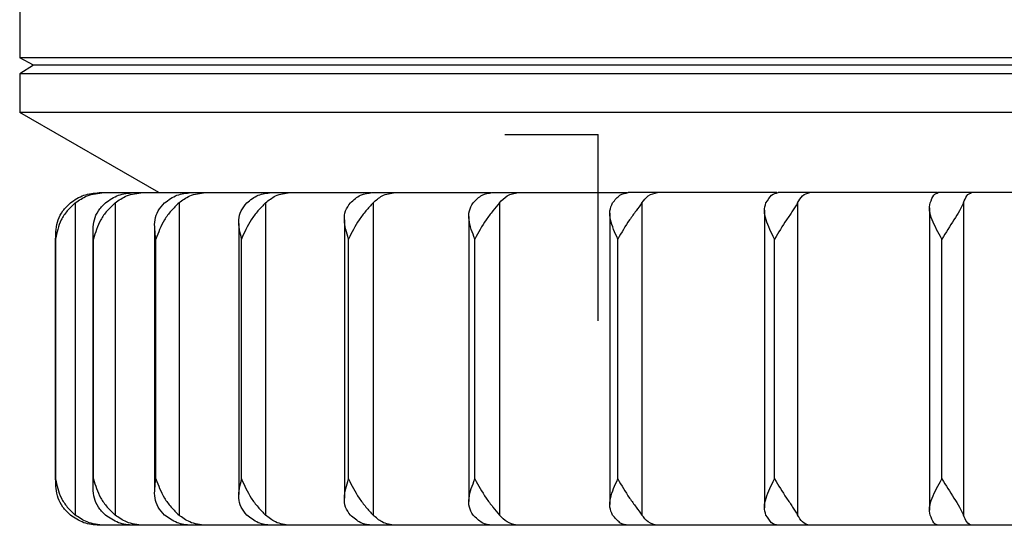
# Model space of a CAD drawing. Header units: millimetres. Extents: x -466 to -209, y 82 to 285.
# Tile 2 of 8: x -319 to -276, y 82 to 104. Entities that reach past the tile are written whole.
import ezdxf

# ---------------------------------------------------------------- set-up
doc = ezdxf.new("R2010")
doc.units = ezdxf.units.MM
doc.header["$PDSIZE"] = -1

msp = doc.modelspace()

# ---------------------------------------------------------------- linework, layer by layer
at = {"color": 7, "linetype": 'Continuous', "lineweight": 25}
for p, q in [((-318.673, 140.669), (-318.673, 102.49)), ((-208.673, 102.49), (-318.673, 102.49)), ((-318.073, 102.169), (-318.673, 102.49)), ((-318.073, 102.169), (-318.673, 101.796)), ((-209.273, 102.169), (-318.073, 102.169)), ((-208.673, 101.796), (-318.673, 101.796)), ((-318.673, 101.796), (-318.673, 100.133)), ((-208.673, 100.133), (-318.673, 100.133)), ((-312.673, 96.669), (-318.673, 100.133)), ((-315.245, 96.669), (-307.929, 96.669)), ((-307.92, 96.669), (-303.492, 96.669)), ((-303.459, 96.669), (-298.314, 96.669)), ((-298.289, 96.669), (-292.46, 96.669)), ((-286.001, 96.669), (-292.415, 96.669)), ((-279.077, 96.669), (-285.955, 96.669)), ((-271.835, 96.669), (-279.042, 96.669)), ((-316.275, 96.226), (-316.275, 82.762)), ((-314.555, 96.226), (-314.555, 82.762)), ((-311.8, 96.226), (-311.8, 82.762)), ((-308.065, 96.226), (-308.065, 82.762)), ((-303.426, 96.226), (-303.426, 82.762)), ((-297.978, 96.226), (-297.978, 82.762)), ((-291.832, 96.226), (-291.832, 82.762)), ((-285.112, 96.226), (-285.112, 82.762)), ((-279.426, 96.014), (-279.426, 82.974)), ((-277.956, 96.226), (-277.956, 82.762)), ((-299.295, 95.639), (-299.295, 83.35)), ((-293.212, 95.779), (-293.212, 83.21)), ((-286.544, 95.909), (-286.544, 83.08)), ((-312.861, 95.17), (-312.861, 83.818)), ((-309.22, 95.338), (-309.22, 83.65)), ((-304.667, 95.5), (-304.667, 83.489)), ((-317.131, 94.832), (-317.131, 84.156)), ((-315.516, 95.001), (-315.516, 83.988)), ((-317.124, 84.319), (-317.124, 94.669)), ((-315.486, 84.319), (-315.486, 94.669)), ((-312.793, 84.319), (-312.793, 94.669)), ((-309.101, 84.319), (-309.101, 94.669)), ((-304.484, 84.319), (-304.484, 94.669)), ((-299.036, 84.319), (-299.036, 94.669)), ((-292.868, 84.319), (-292.868, 94.669)), ((-286.106, 84.319), (-286.106, 94.669)), ((-278.887, 84.319), (-278.887, 94.669)), ((-273.376, 82.319), (-315.245, 82.319))]:
    msp.add_line(p, q, dxfattribs=at)
at = {"color": 7, "linetype": 'Continuous'}
for q in [(-297.738, 99.169), (-293.725, 91.143)]:
    msp.add_line((-293.725, 99.169), q, dxfattribs=at)
at = {"color": 7, "linetype": 'Continuous', "lineweight": 25}
for points, knots in [([(-316.488, 96.226), (-316.3, 96.354), (-315.923, 96.609), (-315.471, 96.649), (-315.245, 96.669)], [0, 0, 0, 0, 0.5, 1, 1, 1, 1]), ([(-316.275, 96.226), (-316.111, 96.34), (-315.738, 96.598), (-315.286, 96.644), (-315.032, 96.669)], [0, 0, 0, 0, 0.43833, 1, 1, 1, 1]), ([(-314.978, 96.226), (-314.795, 96.354), (-314.43, 96.609), (-313.992, 96.649), (-313.773, 96.669)], [0, 0, 0, 0, 0.5, 1, 1, 1, 1]), ([(-314.555, 96.226), (-314.397, 96.34), (-314.035, 96.598), (-313.597, 96.644), (-313.35, 96.669)], [0, 0, 0, 0, 0.43833, 1, 1, 1, 1]), ([(-312.423, 96.226), (-312.25, 96.354), (-311.904, 96.609), (-311.488, 96.649), (-311.281, 96.669)], [0, 0, 0, 0, 0.5, 1, 1, 1, 1]), ([(-311.8, 96.226), (-311.65, 96.34), (-311.307, 96.598), (-310.891, 96.644), (-310.658, 96.669)], [0, 0, 0, 0, 0.4383299, 1, 1, 1, 1]), ([(-308.876, 96.226), (-308.716, 96.354), (-308.395, 96.609), (-308.011, 96.649), (-307.819, 96.669)], [0, 0, 0, 0, 0.5, 1, 1, 1, 1]), ([(-308.065, 96.226), (-307.926, 96.34), (-307.609, 96.598), (-307.224, 96.644), (-307.008, 96.669)], [0, 0, 0, 0, 0.43833, 1, 1, 1, 1]), ([(-304.408, 96.226), (-304.264, 96.354), (-303.977, 96.609), (-303.632, 96.649), (-303.459, 96.669)], [0, 0, 0, 0, 0.5000001, 1, 1, 1, 1]), ([(-303.426, 96.226), (-303.301, 96.34), (-303.016, 96.598), (-302.671, 96.644), (-302.477, 96.669)], [0, 0, 0, 0, 0.43833, 1, 1, 1, 1]), ([(-299.111, 96.226), (-298.987, 96.354), (-298.738, 96.609), (-298.439, 96.649), (-298.289, 96.669)], [0, 0, 0, 0, 0.5, 1, 1, 1, 1]), ([(-297.978, 96.226), (-297.87, 96.34), (-297.623, 96.598), (-297.324, 96.644), (-297.156, 96.669)], [0, 0, 0, 0, 0.43833, 1, 1, 1, 1]), ([(-293.093, 96.226), (-292.991, 96.354), (-292.785, 96.609), (-292.538, 96.649), (-292.415, 96.669)], [0, 0, 0, 0, 0.5, 1, 1, 1, 1]), ([(-291.832, 96.226), (-291.742, 96.34), (-291.539, 96.598), (-291.292, 96.644), (-291.153, 96.669)], [0, 0, 0, 0, 0.43833, 1, 1, 1, 1]), ([(-286.476, 96.226), (-286.397, 96.354), (-286.239, 96.609), (-286.05, 96.649), (-285.955, 96.669)], [0, 0, 0, 0, 0.5, 1, 1, 1, 1]), ([(-285.112, 96.226), (-285.043, 96.34), (-284.887, 96.598), (-284.697, 96.644), (-284.59, 96.669)], [0, 0, 0, 0, 0.43833, 1, 1, 1, 1]), ([(-279.395, 96.226), (-279.342, 96.354), (-279.234, 96.609), (-279.106, 96.649), (-279.042, 96.669)], [0, 0, 0, 0, 0.5, 1, 1, 1, 1]), ([(-277.956, 96.226), (-277.909, 96.34), (-277.803, 96.598), (-277.675, 96.644), (-277.602, 96.669)], [0, 0, 0, 0, 0.43833, 1, 1, 1, 1]), ([(-316.275, 96.226), (-316.395, 96.115), (-316.637, 95.891), (-316.982, 95.364), (-317.067, 94.947), (-317.124, 94.669)], [0, 0, 0, 0, 0.250861, 0.501307, 1, 1, 1, 1]), ([(-317.124, 94.669), (-317.116, 94.947), (-317.103, 95.364), (-316.834, 95.891), (-316.603, 96.115), (-316.488, 96.226)], [0, 0, 0, 0, 0.498883, 0.749389, 1, 1, 1, 1]), ([(-315.486, 94.669), (-315.503, 94.947), (-315.528, 95.364), (-315.305, 95.891), (-315.087, 96.115), (-314.978, 96.226)], [0, 0, 0, 0, 0.498883, 0.749389, 1, 1, 1, 1]), ([(-314.555, 96.226), (-314.675, 96.115), (-314.914, 95.891), (-315.287, 95.364), (-315.407, 94.947), (-315.486, 94.669)], [0, 0, 0, 0, 0.250861, 0.501307, 1, 1, 1, 1]), ([(-312.793, 94.669), (-312.835, 94.947), (-312.896, 95.364), (-312.725, 95.891), (-312.524, 96.115), (-312.423, 96.226)], [0, 0, 0, 0, 0.4988829, 0.7493889, 1, 1, 1, 1]), ([(-311.8, 96.226), (-311.916, 96.115), (-312.148, 95.891), (-312.542, 95.364), (-312.693, 94.947), (-312.793, 94.669)], [0, 0, 0, 0, 0.250861, 0.501307, 1, 1, 1, 1]), ([(-309.101, 94.669), (-309.166, 94.947), (-309.263, 95.364), (-309.146, 95.891), (-308.966, 96.115), (-308.876, 96.226)], [0, 0, 0, 0, 0.4988829, 0.7493889, 1, 1, 1, 1]), ([(-308.065, 96.226), (-308.175, 96.115), (-308.396, 95.891), (-308.802, 95.364), (-308.981, 94.947), (-309.101, 94.669)], [0, 0, 0, 0, 0.2508611, 0.5013073, 1, 1, 1, 1]), ([(-304.484, 94.669), (-304.571, 94.947), (-304.701, 95.364), (-304.642, 95.891), (-304.486, 96.115), (-304.408, 96.226)], [0, 0, 0, 0, 0.498883, 0.749389, 1, 1, 1, 1]), ([(-303.426, 96.226), (-303.528, 96.115), (-303.733, 95.891), (-304.143, 95.364), (-304.347, 94.947), (-304.484, 94.669)], [0, 0, 0, 0, 0.250861, 0.501307, 1, 1, 1, 1]), ([(-299.036, 94.669), (-299.143, 94.947), (-299.305, 95.364), (-299.304, 95.891), (-299.176, 96.115), (-299.111, 96.226)], [0, 0, 0, 0, 0.498883, 0.749389, 1, 1, 1, 1]), ([(-297.978, 96.226), (-298.07, 96.115), (-298.254, 95.891), (-298.66, 95.364), (-298.886, 94.947), (-299.036, 94.669)], [0, 0, 0, 0, 0.250861, 0.501307, 1, 1, 1, 1]), ([(-292.868, 94.669), (-292.994, 94.947), (-293.183, 95.364), (-293.24, 95.891), (-293.142, 96.115), (-293.093, 96.226)], [0, 0, 0, 0, 0.498883, 0.749389, 1, 1, 1, 1]), ([(-291.832, 96.226), (-291.912, 96.115), (-292.072, 95.891), (-292.465, 95.364), (-292.707, 94.947), (-292.868, 94.669)], [0, 0, 0, 0, 0.250861, 0.501307, 1, 1, 1, 1]), ([(-286.106, 94.669), (-286.247, 94.947), (-286.46, 95.364), (-286.574, 95.891), (-286.509, 96.115), (-286.476, 96.226)], [0, 0, 0, 0, 0.4988829, 0.7493889, 1, 1, 1, 1]), ([(-285.112, 96.226), (-285.178, 96.115), (-285.311, 95.891), (-285.684, 95.364), (-285.937, 94.947), (-286.106, 94.669)], [0, 0, 0, 0, 0.2508613, 0.5013074, 1, 1, 1, 1]), ([(-278.887, 94.669), (-279.041, 94.947), (-279.273, 95.364), (-279.443, 95.891), (-279.411, 96.115), (-279.395, 96.226)], [0, 0, 0, 0, 0.4988829, 0.7493889, 1, 1, 1, 1]), ([(-277.956, 96.226), (-278.007, 96.115), (-278.11, 95.891), (-278.455, 95.364), (-278.714, 94.947), (-278.887, 94.669)], [0, 0, 0, 0, 0.250861, 0.501307, 1, 1, 1, 1]), ([(-316.488, 82.762), (-316.604, 82.874), (-316.834, 83.098), (-317.103, 83.625), (-317.116, 84.042), (-317.124, 84.319)], [0, 0, 0, 0, 0.2508614, 0.5013074, 1, 1, 1, 1]), ([(-317.124, 84.319), (-317.067, 84.042), (-316.982, 83.624), (-316.636, 83.097), (-316.395, 82.874), (-316.275, 82.762)], [0, 0, 0, 0, 0.498883, 0.749389, 1, 1, 1, 1]), ([(-314.978, 82.762), (-315.087, 82.874), (-315.305, 83.098), (-315.528, 83.625), (-315.503, 84.042), (-315.486, 84.319)], [0, 0, 0, 0, 0.250861, 0.501307, 1, 1, 1, 1]), ([(-315.486, 84.319), (-315.406, 84.042), (-315.287, 83.624), (-314.914, 83.097), (-314.675, 82.874), (-314.555, 82.762)], [0, 0, 0, 0, 0.498883, 0.749389, 1, 1, 1, 1]), ([(-312.423, 82.762), (-312.524, 82.874), (-312.725, 83.098), (-312.896, 83.625), (-312.835, 84.042), (-312.793, 84.319)], [0, 0, 0, 0, 0.250861, 0.501307, 1, 1, 1, 1]), ([(-312.793, 84.319), (-312.693, 84.042), (-312.542, 83.624), (-312.148, 83.097), (-311.916, 82.874), (-311.8, 82.762)], [0, 0, 0, 0, 0.498883, 0.749389, 1, 1, 1, 1]), ([(-308.876, 82.762), (-308.966, 82.874), (-309.146, 83.098), (-309.263, 83.625), (-309.166, 84.042), (-309.101, 84.319)], [0, 0, 0, 0, 0.2508611, 0.5013073, 1, 1, 1, 1]), ([(-309.101, 84.319), (-308.981, 84.042), (-308.801, 83.624), (-308.396, 83.097), (-308.175, 82.874), (-308.065, 82.762)], [0, 0, 0, 0, 0.498883, 0.749389, 1, 1, 1, 1]), ([(-304.408, 82.762), (-304.486, 82.874), (-304.642, 83.098), (-304.701, 83.625), (-304.571, 84.042), (-304.484, 84.319)], [0, 0, 0, 0, 0.250861, 0.501307, 1, 1, 1, 1]), ([(-304.484, 84.319), (-304.347, 84.042), (-304.142, 83.624), (-303.733, 83.097), (-303.528, 82.874), (-303.426, 82.762)], [0, 0, 0, 0, 0.498883, 0.749389, 1, 1, 1, 1]), ([(-299.111, 82.762), (-299.176, 82.874), (-299.304, 83.098), (-299.305, 83.625), (-299.143, 84.042), (-299.036, 84.319)], [0, 0, 0, 0, 0.2508609, 0.5013073, 1, 1, 1, 1]), ([(-299.036, 84.319), (-298.886, 84.042), (-298.66, 83.624), (-298.254, 83.097), (-298.07, 82.874), (-297.978, 82.762)], [0, 0, 0, 0, 0.498883, 0.749389, 1, 1, 1, 1]), ([(-293.093, 82.762), (-293.142, 82.874), (-293.24, 83.098), (-293.182, 83.625), (-292.994, 84.042), (-292.868, 84.319)], [0, 0, 0, 0, 0.250861, 0.501307, 1, 1, 1, 1]), ([(-292.868, 84.319), (-292.707, 84.042), (-292.465, 83.624), (-292.072, 83.097), (-291.912, 82.874), (-291.832, 82.762)], [0, 0, 0, 0, 0.498883, 0.749389, 1, 1, 1, 1]), ([(-286.476, 82.762), (-286.509, 82.874), (-286.574, 83.098), (-286.46, 83.625), (-286.247, 84.042), (-286.106, 84.319)], [0, 0, 0, 0, 0.250861, 0.501307, 1, 1, 1, 1]), ([(-286.106, 84.319), (-285.937, 84.042), (-285.684, 83.624), (-285.311, 83.097), (-285.178, 82.874), (-285.112, 82.762)], [0, 0, 0, 0, 0.4988829, 0.7493889, 1, 1, 1, 1]), ([(-279.395, 82.762), (-279.411, 82.874), (-279.443, 83.098), (-279.273, 83.625), (-279.041, 84.042), (-278.887, 84.319)], [0, 0, 0, 0, 0.250861, 0.501307, 1, 1, 1, 1]), ([(-278.887, 84.319), (-278.714, 84.042), (-278.454, 83.624), (-278.11, 83.097), (-278.007, 82.874), (-277.956, 82.762)], [0, 0, 0, 0, 0.498883, 0.749389, 1, 1, 1, 1]), ([(-315.245, 82.319), (-315.471, 82.339), (-315.923, 82.379), (-316.299, 82.635), (-316.488, 82.762)], [0, 0, 0, 0, 0.49896, 1, 1, 1, 1]), ([(-315.032, 82.319), (-315.286, 82.345), (-315.738, 82.39), (-316.111, 82.649), (-316.275, 82.762)], [0, 0, 0, 0, 0.56167, 1, 1, 1, 1]), ([(-313.773, 82.319), (-313.992, 82.339), (-314.429, 82.379), (-314.795, 82.635), (-314.978, 82.762)], [0, 0, 0, 0, 0.49896, 1, 1, 1, 1]), ([(-313.35, 82.319), (-313.597, 82.345), (-314.035, 82.39), (-314.397, 82.649), (-314.555, 82.762)], [0, 0, 0, 0, 0.5616701, 1, 1, 1, 1]), ([(-311.281, 82.319), (-311.488, 82.339), (-311.903, 82.379), (-312.249, 82.635), (-312.423, 82.762)], [0, 0, 0, 0, 0.49896, 1, 1, 1, 1]), ([(-310.658, 82.319), (-310.891, 82.345), (-311.307, 82.39), (-311.65, 82.649), (-311.8, 82.762)], [0, 0, 0, 0, 0.56167, 1, 1, 1, 1]), ([(-307.819, 82.319), (-308.011, 82.339), (-308.395, 82.379), (-308.715, 82.635), (-308.876, 82.762)], [0, 0, 0, 0, 0.49896, 1, 1, 1, 1]), ([(-307.008, 82.319), (-307.224, 82.345), (-307.609, 82.39), (-307.926, 82.649), (-308.065, 82.762)], [0, 0, 0, 0, 0.56167, 1, 1, 1, 1]), ([(-303.459, 82.319), (-303.631, 82.339), (-303.976, 82.379), (-304.264, 82.635), (-304.408, 82.762)], [0, 0, 0, 0, 0.4989603, 1, 1, 1, 1]), ([(-302.477, 82.319), (-302.671, 82.345), (-303.016, 82.39), (-303.301, 82.649), (-303.426, 82.762)], [0, 0, 0, 0, 0.56167, 1, 1, 1, 1]), ([(-298.289, 82.319), (-298.438, 82.339), (-298.737, 82.379), (-298.987, 82.635), (-299.111, 82.762)], [0, 0, 0, 0, 0.49896, 1, 1, 1, 1]), ([(-297.156, 82.319), (-297.324, 82.345), (-297.623, 82.39), (-297.87, 82.649), (-297.978, 82.762)], [0, 0, 0, 0, 0.56167, 1, 1, 1, 1]), ([(-292.415, 82.319), (-292.538, 82.339), (-292.785, 82.379), (-292.99, 82.635), (-293.093, 82.762)], [0, 0, 0, 0, 0.49896, 1, 1, 1, 1]), ([(-291.153, 82.319), (-291.292, 82.345), (-291.539, 82.39), (-291.742, 82.649), (-291.832, 82.762)], [0, 0, 0, 0, 0.5616701, 1, 1, 1, 1]), ([(-285.955, 82.319), (-286.05, 82.339), (-286.239, 82.379), (-286.397, 82.635), (-286.476, 82.762)], [0, 0, 0, 0, 0.49896, 1, 1, 1, 1]), ([(-284.59, 82.319), (-284.697, 82.345), (-284.887, 82.39), (-285.043, 82.649), (-285.112, 82.762)], [0, 0, 0, 0, 0.56167, 1, 1, 1, 1]), ([(-279.042, 82.319), (-279.106, 82.339), (-279.234, 82.379), (-279.341, 82.635), (-279.395, 82.762)], [0, 0, 0, 0, 0.49896, 1, 1, 1, 1]), ([(-277.602, 82.319), (-277.675, 82.345), (-277.803, 82.39), (-277.909, 82.649), (-277.956, 82.762)], [0, 0, 0, 0, 0.5616701, 1, 1, 1, 1])]:
    msp.add_open_spline(points, degree=3, knots=knots, dxfattribs=at)
at = {"color": 7, "linetype": 'Continuous'}
msp.add_point((-293.725, 99.169), dxfattribs=at)

doc.saveas('drawing.dxf')
